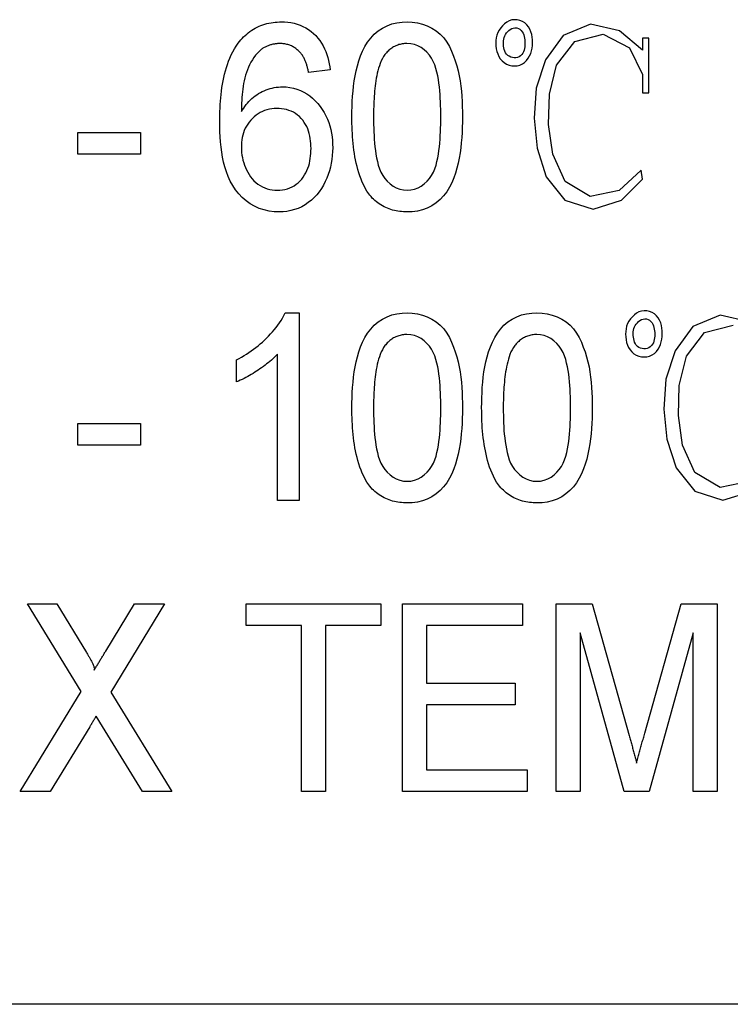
# Model space of a CAD drawing. Header units: millimetres. Extents: x 55 to 3742, y 83 to 332.
# Tile 5 of 14: x 331.12 to 336.81, y 311.63 to 319.5. Entities that reach past the tile are written whole.
import ezdxf

# ---------------------------------------------------------------- set-up
doc = ezdxf.new("R2010")
doc.units = ezdxf.units.MM
doc.layers.add('DETAIL', color=2, linetype='Continuous')

msp = doc.modelspace()

# ---------------------------------------------------------------- linework, layer by layer
at = {"layer": 'DETAIL'}
for p, q in [((336.1601, 319.3565), (336.1085, 319.3565)), ((336.1085, 319.3565), (336.1085, 319.2592)), ((336.1601, 318.9184), (336.1601, 319.3565)), ((333.6106, 319.1008), (333.4375, 319.0816)), ((336.1085, 319.0644), (336.1085, 318.9184)), ((336.1085, 318.9184), (336.1601, 318.9184)), ((331.5913, 318.6008), (332.0913, 318.6008)), ((331.5913, 318.4277), (331.5913, 318.6008)), ((332.0913, 318.6008), (332.0913, 318.4277)), ((332.0913, 318.4277), (331.5913, 318.4277)), ((333.2491, 317.1585), (333.3606, 317.1585)), ((333.3606, 317.1585), (333.3606, 315.6585)), ((333.1875, 315.6585), (333.1875, 316.8274)), ((332.8606, 316.6062), (332.8606, 316.7835)), ((331.5913, 316.2739), (332.0913, 316.2739)), ((331.5913, 316.1008), (331.5913, 316.2739)), ((332.0913, 316.2739), (332.0913, 316.1008)), ((332.0913, 316.1008), (331.5913, 316.1008)), ((333.3606, 315.6585), (333.1875, 315.6585)), ((331.6169, 314.1314), (331.1875, 314.8316)), ((331.1875, 314.8316), (331.4213, 314.8316)), ((331.4213, 314.8316), (331.6598, 314.4421)), ((331.814, 314.4548), (332.0436, 314.8316)), ((332.2836, 314.8316), (331.854, 314.126)), ((332.0436, 314.8316), (332.2836, 314.8316)), ((332.9375, 314.6585), (332.9375, 314.8316)), ((332.9375, 314.8316), (334.0144, 314.8316)), ((334.0144, 314.8316), (334.0144, 314.6585)), ((334.1875, 314.8316), (335.149, 314.8316)), ((334.1875, 313.3316), (334.1875, 314.8316)), ((335.149, 314.8316), (335.149, 314.6585)), ((335.4183, 314.8316), (335.7058, 314.8316)), ((335.4183, 313.3316), (335.4183, 314.8316)), ((335.7058, 314.8316), (336.0027, 313.779)), ((336.1274, 313.797), (336.4195, 314.8316)), ((336.4195, 314.8316), (336.7067, 314.8316)), ((336.7067, 314.8316), (336.7067, 313.3316)), ((333.3798, 314.6585), (332.9375, 314.6585)), ((333.3798, 313.3316), (333.3798, 314.6585)), ((334.0144, 314.6585), (333.5721, 314.6585)), ((333.5721, 314.6585), (333.5721, 313.3316)), ((335.149, 314.6585), (334.3798, 314.6585)), ((334.3798, 314.6585), (334.3798, 314.197)), ((335.9627, 313.3316), (335.6106, 314.6008)), ((335.6106, 314.6008), (335.6106, 313.3316)), ((336.5144, 314.6008), (336.1619, 313.3316)), ((336.5144, 313.3316), (336.5144, 314.6008)), ((331.1298, 313.3316), (331.6169, 314.1314)), ((331.854, 314.126), (332.3413, 313.3316)), ((334.3798, 314.197), (335.0913, 314.197)), ((335.0913, 314.197), (335.0913, 314.0239)), ((335.0913, 314.0239), (334.3798, 314.0239)), ((334.3798, 314.0239), (334.3798, 313.5046)), ((331.789, 313.8508), (331.7374, 313.9346)), ((331.6857, 313.8496), (331.3699, 313.3316)), ((332.1076, 313.3316), (331.789, 313.8508)), ((334.3798, 313.5046), (335.1875, 313.5046)), ((335.1875, 313.5046), (335.1875, 313.3316)), ((331.3699, 313.3316), (331.1298, 313.3316)), ((332.3413, 313.3316), (332.1076, 313.3316)), ((333.5721, 313.3316), (333.3798, 313.3316)), ((335.1875, 313.3316), (334.1875, 313.3316)), ((335.6106, 313.3316), (335.4183, 313.3316)), ((336.1619, 313.3316), (335.9627, 313.3316)), ((336.7067, 313.3316), (336.5144, 313.3316)), ((377.091, 311.6302), (325.7676, 311.6302))]:
    msp.add_line(p, q, dxfattribs=at)
at = {"layer": 'DETAIL', "flags": 128}
for points in [[(332.8735, 319.315), (332.884, 319.3281), (332.8947, 319.3409), (332.9057, 319.3535), (332.9173, 319.3655), (332.9294, 319.3771), (332.9419, 319.3882), (332.9548, 319.3989), (332.9681, 319.409), (332.9818, 319.4185), (332.996, 319.4274), (333.0106, 319.4357), (333.0255, 319.4433), (333.0407, 319.4503), (333.0561, 319.4566), (333.0719, 319.4623), (333.0878, 319.4674), (333.1039, 319.4719), (333.1202, 319.4757), (333.1367, 319.4788), (333.1532, 319.4812), (333.1698, 319.483), (333.1865, 319.4841), (333.2032, 319.4849), (333.2199, 319.4854)], [(333.2199, 319.4854), (333.2452, 319.4847), (333.2705, 319.4829), (333.2956, 319.4794), (333.3204, 319.4744), (333.3448, 319.4677), (333.3688, 319.4595), (333.392, 319.4495), (333.4145, 319.4378), (333.436, 319.4245), (333.4565, 319.4096), (333.4758, 319.3932), (333.4938, 319.3755), (333.5107, 319.3566), (333.5263, 319.3366), (333.5404, 319.3156), (333.5532, 319.2938), (333.5647, 319.2712), (333.5747, 319.248), (333.5835, 319.2242), (333.5911, 319.2001), (333.5976, 319.1756), (333.6028, 319.1508), (333.607, 319.1259), (333.6106, 319.1008)], [(333.7836, 318.7252), (333.7841, 318.7665), (333.785, 318.8078), (333.7865, 318.849), (333.7891, 318.8903), (333.7925, 318.9314), (333.7969, 318.9725), (333.8024, 319.0134), (333.8093, 319.0541), (333.8175, 319.0946), (333.8274, 319.1347), (333.8393, 319.1742), (333.8531, 319.2131), (333.8692, 319.2511), (333.888, 319.2879), (333.9096, 319.3231), (333.9342, 319.3562), (333.9622, 319.3866), (333.9935, 319.4135), (334.0278, 319.4365), (334.0647, 319.455), (334.1036, 319.4688), (334.1438, 319.4784), (334.1847, 319.4839), (334.2259, 319.4854)], [(334.2259, 319.4854), (334.2672, 319.4835), (334.3081, 319.4781), (334.3483, 319.4683), (334.3872, 319.4544), (334.4243, 319.4363), (334.4591, 319.414), (334.4907, 319.3875), (334.519, 319.3574), (334.5433, 319.324), (334.5639, 319.2882), (334.5815, 319.2509), (334.5972, 319.2126), (334.6109, 319.1737), (334.623, 319.1342), (334.6337, 319.0943), (334.643, 319.0541), (334.65, 319.0134), (334.6558, 318.9725), (334.6601, 318.9314), (334.6633, 318.8903), (334.6657, 318.849), (334.6671, 318.8078), (334.6678, 318.7665), (334.6683, 318.7252)], [(335.1952, 319.1942), (335.2063, 319.2132), (335.2148, 319.2334), (335.2211, 319.2545), (335.2254, 319.276), (335.2281, 319.2977), (335.2293, 319.3197), (335.2289, 319.3416), (335.2267, 319.3634), (335.2227, 319.385), (335.2164, 319.406), (335.2079, 319.4263), (335.197, 319.4453), (335.1832, 319.4624), (335.1667, 319.4769), (335.1479, 319.4881), (335.1275, 319.4962), (335.1062, 319.5013), (335.0843, 319.503), (335.0625, 319.5006), (335.0418, 319.4933), (335.0228, 319.4824), (335.0055, 319.4689), (334.9896, 319.4538), (334.9747, 319.4376)], [(334.9747, 319.4376), (334.9616, 319.42), (334.9513, 319.4007), (334.9439, 319.38), (334.9389, 319.3586), (334.9364, 319.3368), (334.9358, 319.3149), (334.9368, 319.293), (334.9393, 319.2712), (334.9438, 319.2497), (334.9505, 319.2288), (334.9596, 319.2088), (334.9713, 319.1903), (334.9857, 319.1737), (335.0024, 319.1594), (335.021, 319.1478), (335.0414, 319.1396), (335.0628, 319.1348), (335.0847, 319.1332), (335.1066, 319.1347), (335.1279, 319.1401), (335.1478, 319.1493), (335.1658, 319.1618), (335.1817, 319.177), (335.1952, 319.1942)], [(335.1328, 319.2147), (335.1212, 319.2073), (335.1085, 319.2019), (335.0951, 319.1988), (335.0814, 319.1982), (335.0678, 319.2001), (335.0546, 319.2041), (335.0422, 319.2101), (335.0309, 319.218), (335.0213, 319.2278), (335.0136, 319.2392), (335.0077, 319.2517), (335.0034, 319.2648), (335.0003, 319.2781), (334.9981, 319.2917), (334.9969, 319.3054), (334.9965, 319.3192), (334.9972, 319.3329), (334.999, 319.3465), (335.0021, 319.3599), (335.0067, 319.3729), (335.0129, 319.3852), (335.0205, 319.3966), (335.0295, 319.407), (335.0396, 319.4164)], [(335.0396, 319.4164), (335.0505, 319.4248), (335.0624, 319.4317), (335.0753, 319.4365), (335.0889, 319.4386), (335.1027, 319.4375), (335.1158, 319.4333), (335.1278, 319.4266), (335.1383, 319.4177), (335.147, 319.407), (335.1538, 319.3951), (335.1589, 319.3823), (335.1627, 319.369), (335.1653, 319.3555), (335.1672, 319.3419), (335.1683, 319.3282), (335.1688, 319.3145), (335.1685, 319.3008), (335.1674, 319.2871), (335.1654, 319.2735), (335.1622, 319.2601), (335.1577, 319.2471), (335.1514, 319.2348), (335.143, 319.2239), (335.1328, 319.2147)], [(336.1085, 319.2592), (335.9251, 319.4132), (335.6935, 319.4669), (335.4746, 319.3766), (335.3328, 319.1833), (335.258, 318.9552), (335.2417, 318.7152), (335.2654, 318.4757), (335.3397, 318.2472), (335.4887, 318.0601), (335.7139, 317.9878), (335.9401, 318.0587), (336.1089, 318.2284), (336.0983, 318.2988), (335.9234, 318.1363), (335.6917, 318.09), (335.4905, 318.21), (335.3907, 318.4275), (335.3577, 318.6658), (335.3639, 318.9064), (335.4221, 319.1392), (335.567, 319.3282), (335.7955, 319.3873), (336.0042, 319.2777), (336.1085, 319.0644)], [(332.7259, 318.6876), (332.7263, 318.7149), (332.7268, 318.7422), (332.7275, 318.7695), (332.7286, 318.7967), (332.7301, 318.824), (332.732, 318.8512), (332.7343, 318.8784), (332.737, 318.9056), (332.7402, 318.9327), (332.7438, 318.9597), (332.7481, 318.9867), (332.7529, 319.0135), (332.7584, 319.0402), (332.7645, 319.0668), (332.7713, 319.0933), (332.7788, 319.1195), (332.7871, 319.1455), (332.7963, 319.1712), (332.8064, 319.1966), (332.8175, 319.2215), (332.8297, 319.2459), (332.8432, 319.2696), (332.858, 319.2925), (332.8735, 319.315)], [(333.0601, 319.2679), (333.0435, 319.2525), (333.0277, 319.2365), (333.0132, 319.2192), (333, 319.2009), (332.9876, 319.182), (332.9761, 319.1626), (332.9655, 319.1427), (332.9557, 319.1223), (332.9469, 319.1016), (332.939, 319.0804), (332.9322, 319.0589), (332.9262, 319.0372), (332.9211, 319.0152), (332.9167, 318.9931), (332.913, 318.9708), (332.9099, 318.9485), (332.9073, 318.9261), (332.9051, 318.9036), (332.9033, 318.8812), (332.9018, 318.8586), (332.9007, 318.8361), (332.9, 318.8136), (332.8994, 318.791), (332.899, 318.7685)], [(333.2088, 319.3123), (333.2023, 319.3121), (333.1957, 319.3118), (333.1891, 319.3115), (333.1826, 319.311), (333.1761, 319.3104), (333.1696, 319.3096), (333.1631, 319.3086), (333.1567, 319.3074), (333.1502, 319.3061), (333.1439, 319.3045), (333.1375, 319.3029), (333.1312, 319.301), (333.1249, 319.299), (333.1187, 319.2969), (333.1126, 319.2947), (333.1065, 319.2922), (333.1004, 319.2897), (333.0945, 319.2869), (333.0886, 319.284), (333.0828, 319.2809), (333.0771, 319.2778), (333.0714, 319.2745), (333.0657, 319.2712), (333.0601, 319.2679)], [(333.3747, 319.2354), (333.3693, 319.2412), (333.3639, 319.2469), (333.3583, 319.2524), (333.3526, 319.2578), (333.3466, 319.2629), (333.3405, 319.2679), (333.3342, 319.2726), (333.3277, 319.2771), (333.3211, 319.2814), (333.3144, 319.2854), (333.3075, 319.2892), (333.3004, 319.2927), (333.2932, 319.2959), (333.2859, 319.2988), (333.2785, 319.3014), (333.271, 319.3038), (333.2634, 319.3058), (333.2557, 319.3076), (333.248, 319.3091), (333.2402, 319.3103), (333.2324, 319.3112), (333.2246, 319.3118), (333.2167, 319.3121), (333.2088, 319.3123)], [(334.2241, 319.3123), (334.2149, 319.3121), (334.2056, 319.3116), (334.1964, 319.3109), (334.1872, 319.3096), (334.1781, 319.308), (334.1691, 319.3059), (334.1601, 319.3034), (334.1513, 319.3005), (334.1427, 319.2972), (334.1342, 319.2935), (334.1259, 319.2894), (334.1177, 319.285), (334.1098, 319.2802), (334.102, 319.2751), (334.0945, 319.2698), (334.0872, 319.2641), (334.0801, 319.2581), (334.0733, 319.2518), (334.0667, 319.2453), (334.0604, 319.2385), (334.0544, 319.2315), (334.0485, 319.2243), (334.0428, 319.217), (334.0372, 319.2096)], [(334.4952, 318.7258), (334.4949, 318.7558), (334.4945, 318.7858), (334.4938, 318.8157), (334.4927, 318.8457), (334.4911, 318.8756), (334.4892, 318.9055), (334.4869, 318.9354), (334.4838, 318.9652), (334.48, 318.995), (334.4755, 319.0246), (334.4703, 319.0541), (334.4639, 319.0834), (334.4561, 319.1124), (334.4468, 319.1409), (334.4353, 319.1686), (334.4208, 319.1948), (334.4037, 319.2194), (334.3841, 319.2421), (334.3624, 319.2628), (334.338, 319.2803), (334.3117, 319.2946), (334.2835, 319.3046), (334.2541, 319.3105), (334.2241, 319.3123)], [(333.4375, 319.0816), (333.4359, 319.0884), (333.4343, 319.0952), (333.4327, 319.102), (333.431, 319.1088), (333.4293, 319.1155), (333.4276, 319.1223), (333.4257, 319.129), (333.4237, 319.1357), (333.4217, 319.1424), (333.4195, 319.149), (333.4172, 319.1556), (333.4149, 319.1622), (333.4124, 319.1688), (333.4098, 319.1753), (333.4071, 319.1817), (333.4042, 319.1881), (333.4012, 319.1944), (333.398, 319.2006), (333.3946, 319.2067), (333.3909, 319.2126), (333.387, 319.2184), (333.383, 319.2241), (333.3789, 319.2298), (333.3747, 319.2354)], [(334.0372, 319.2096), (334.0274, 319.1914), (334.0182, 319.173), (334.0103, 319.1539), (334.0034, 319.1344), (333.9974, 319.1147), (333.9919, 319.0948), (333.987, 319.0747), (333.9827, 319.0545), (333.9788, 319.0342), (333.9754, 319.0139), (333.9724, 318.9935), (333.9697, 318.973), (333.9674, 318.9525), (333.9654, 318.9319), (333.9636, 318.9114), (333.962, 318.8908), (333.9606, 318.8702), (333.9595, 318.8496), (333.9586, 318.829), (333.9579, 318.8084), (333.9574, 318.7877), (333.9571, 318.7671), (333.9569, 318.7464), (333.9567, 318.7258)], [(332.899, 318.7685), (332.9082, 318.7825), (332.9175, 318.7965), (332.9271, 318.8102), (332.9372, 318.8236), (332.9479, 318.8366), (332.9591, 318.849), (332.9709, 318.861), (332.9832, 318.8724), (332.996, 318.8832), (333.0093, 318.8935), (333.023, 318.9031), (333.0372, 318.9122), (333.0517, 318.9206), (333.0666, 318.9283), (333.0819, 318.9353), (333.0974, 318.9416), (333.1132, 318.9472), (333.1293, 318.9521), (333.1455, 318.9564), (333.1619, 318.9601), (333.1785, 318.9628), (333.1951, 318.9645), (333.2119, 318.9656), (333.2287, 318.9662)], [(333.2287, 318.9662), (333.2579, 318.965), (333.2871, 318.9619), (333.3158, 318.9561), (333.344, 318.9479), (333.3714, 318.9375), (333.3977, 318.9247), (333.4229, 318.9097), (333.447, 318.8929), (333.4696, 318.8743), (333.4908, 318.854), (333.5107, 318.8325), (333.5292, 318.8098), (333.5463, 318.786), (333.5618, 318.7611), (333.5757, 318.7353), (333.5879, 318.7086), (333.5982, 318.6812), (333.607, 318.6532), (333.6144, 318.6249), (333.6202, 318.5961), (333.6246, 318.5671), (333.6276, 318.538), (333.6291, 318.5087), (333.6298, 318.4794)], [(333.1812, 318.7931), (333.1616, 318.7925), (333.1422, 318.7908), (333.1229, 318.7874), (333.1039, 318.7828), (333.0853, 318.7769), (333.0672, 318.7695), (333.0497, 318.7608), (333.033, 318.7507), (333.017, 318.7395), (333.0017, 318.7273), (332.9874, 318.714), (332.974, 318.6998), (332.9615, 318.6848), (332.9501, 318.6689), (332.9398, 318.6523), (332.9307, 318.635), (332.9227, 318.6172), (332.916, 318.5988), (332.9107, 318.58), (332.9063, 318.561), (332.9029, 318.5418), (332.9006, 318.5223), (332.8995, 318.5028), (332.899, 318.4833)], [(333.4567, 318.4734), (333.4562, 318.4933), (333.4553, 318.5132), (333.4535, 318.533), (333.4509, 318.5527), (333.4473, 318.5723), (333.4426, 318.5917), (333.437, 318.6107), (333.4303, 318.6295), (333.4223, 318.6477), (333.4131, 318.6653), (333.4026, 318.6822), (333.391, 318.6984), (333.3782, 318.7137), (333.3642, 318.7279), (333.349, 318.7407), (333.3328, 318.7523), (333.3157, 318.7625), (333.2977, 318.771), (333.2791, 318.7781), (333.26, 318.7838), (333.2406, 318.788), (333.2209, 318.791), (333.2011, 318.7926), (333.1812, 318.7931)], [(333.918, 318.1107), (333.9038, 318.1332), (333.8902, 318.1561), (333.8779, 318.1796), (333.8668, 318.2037), (333.8568, 318.2284), (333.8476, 318.2533), (333.8393, 318.2786), (333.8317, 318.304), (333.8249, 318.3297), (333.8187, 318.3556), (333.8132, 318.3816), (333.8083, 318.4077), (333.8039, 318.4339), (333.8, 318.4602), (333.7966, 318.4865), (333.7937, 318.5129), (333.7912, 318.5394), (333.789, 318.5659), (333.7873, 318.5924), (333.786, 318.6189), (333.785, 318.6455), (333.7844, 318.6721), (333.784, 318.6986), (333.7836, 318.7252)], [(333.9567, 318.7258), (333.957, 318.6959), (333.9573, 318.666), (333.958, 318.6361), (333.9591, 318.6062), (333.9606, 318.5764), (333.9624, 318.5465), (333.9648, 318.5167), (333.9678, 318.487), (333.9715, 318.4573), (333.9759, 318.4278), (333.9811, 318.3983), (333.9874, 318.3691), (333.9952, 318.3402), (334.0045, 318.3118), (334.0158, 318.2841), (334.0302, 318.2579), (334.0476, 318.2335), (334.0672, 318.211), (334.0889, 318.1905), (334.1128, 318.1724), (334.1389, 318.1579), (334.1669, 318.1474), (334.1961, 318.1413), (334.2259, 318.1393)], [(334.2259, 318.1393), (334.2558, 318.1413), (334.285, 318.1474), (334.3129, 318.1582), (334.3391, 318.1725), (334.3631, 318.1903), (334.3847, 318.2111), (334.4042, 318.2337), (334.4216, 318.258), (334.4359, 318.2843), (334.4474, 318.3118), (334.4568, 318.3402), (334.4643, 318.3692), (334.4706, 318.3984), (334.4759, 318.4278), (334.4803, 318.4574), (334.4841, 318.487), (334.4871, 318.5168), (334.4894, 318.5466), (334.4913, 318.5764), (334.4928, 318.6063), (334.4939, 318.6361), (334.4946, 318.666), (334.4949, 318.6959), (334.4952, 318.7258)], [(334.6683, 318.7252), (334.6678, 318.6839), (334.6669, 318.6427), (334.6653, 318.6015), (334.6627, 318.5603), (334.6593, 318.5192), (334.6548, 318.4782), (334.6493, 318.4373), (334.6425, 318.3966), (334.6343, 318.3562), (334.6244, 318.3161), (334.6127, 318.2765), (334.5988, 318.2377), (334.5827, 318.1997), (334.5639, 318.163), (334.5423, 318.1278), (334.5176, 318.0948), (334.4897, 318.0644), (334.4583, 318.0376), (334.4241, 318.0147), (334.3871, 317.9965), (334.3482, 317.9826), (334.3081, 317.9731), (334.2672, 317.9677), (334.2259, 317.9662)], [(333.2013, 317.9662), (333.1607, 317.968), (333.1204, 317.9729), (333.0808, 317.9818), (333.0422, 317.9945), (333.0051, 318.011), (332.9698, 318.0312), (332.9369, 318.0549), (332.9063, 318.0816), (332.8781, 318.1109), (332.8525, 318.1424), (332.8296, 318.176), (332.8102, 318.2116), (332.7936, 318.2487), (332.7793, 318.2867), (332.7671, 318.3255), (332.757, 318.3648), (332.7488, 318.4046), (332.7422, 318.4447), (332.7369, 318.485), (332.7328, 318.5254), (332.7296, 318.5659), (332.7276, 318.6064), (332.7265, 318.647), (332.7259, 318.6876)], [(332.899, 318.4833), (332.8997, 318.4624), (332.9011, 318.4416), (332.9037, 318.4209), (332.9074, 318.4003), (332.912, 318.3799), (332.9177, 318.3598), (332.9244, 318.34), (332.9321, 318.3206), (332.9409, 318.3016), (332.9505, 318.2831), (332.9611, 318.2651), (332.9728, 318.2477), (332.9856, 318.2312), (332.9997, 318.2158), (333.015, 318.2015), (333.0313, 318.1885), (333.0486, 318.1768), (333.0669, 318.1666), (333.0859, 318.158), (333.1056, 318.1509), (333.1258, 318.1456), (333.1464, 318.142), (333.1672, 318.1402), (333.1881, 318.1393)], [(333.1881, 318.1393), (333.2082, 318.1401), (333.2281, 318.142), (333.2479, 318.1456), (333.2674, 318.1506), (333.2863, 318.1574), (333.3045, 318.1658), (333.322, 318.1757), (333.3386, 318.187), (333.3541, 318.1997), (333.3685, 318.2137), (333.3819, 318.2287), (333.3942, 318.2446), (333.4052, 318.2614), (333.4151, 318.2789), (333.4239, 318.2969), (333.4315, 318.3155), (333.4379, 318.3346), (333.4433, 318.3539), (333.4476, 318.3735), (333.451, 318.3933), (333.4535, 318.4133), (333.4553, 318.4333), (333.4563, 318.4533), (333.4567, 318.4734)], [(333.6298, 318.4794), (333.6287, 318.4483), (333.6268, 318.4172), (333.6235, 318.3863), (333.6185, 318.3555), (333.6119, 318.3251), (333.6037, 318.295), (333.594, 318.2654), (333.5827, 318.2364), (333.5701, 318.2079), (333.5559, 318.1802), (333.54, 318.1535), (333.5224, 318.1278), (333.503, 318.1034), (333.482, 318.0805), (333.4592, 318.0592), (333.4348, 318.04), (333.4089, 318.0227), (333.3817, 318.0076), (333.3534, 317.9946), (333.324, 317.9842), (333.294, 317.9761), (333.2634, 317.9704), (333.2324, 317.9671), (333.2013, 317.9662)], [(334.2259, 317.9662), (334.2112, 317.9667), (334.1965, 317.9673), (334.1818, 317.9683), (334.1672, 317.9697), (334.1526, 317.9717), (334.1381, 317.9742), (334.1237, 317.9773), (334.1095, 317.981), (334.0953, 317.9851), (334.0814, 317.9898), (334.0676, 317.995), (334.054, 318.0007), (334.0408, 318.0071), (334.0278, 318.0142), (334.0152, 318.0218), (334.003, 318.0299), (333.991, 318.0385), (333.9794, 318.0475), (333.968, 318.057), (333.9571, 318.0668), (333.9467, 318.0772), (333.9368, 318.0881), (333.9273, 318.0993), (333.918, 318.1107)], [(332.8606, 316.7835), (332.8806, 316.7945), (332.9005, 316.8057), (332.9203, 316.8173), (332.9398, 316.8292), (332.9589, 316.8417), (332.9778, 316.8546), (332.9963, 316.868), (333.0146, 316.8819), (333.0324, 316.8961), (333.05, 316.9108), (333.0672, 316.9258), (333.0841, 316.9413), (333.1006, 316.9571), (333.1167, 316.9733), (333.1325, 316.9899), (333.1478, 317.0069), (333.1626, 317.0243), (333.177, 317.0421), (333.1908, 317.0603), (333.2042, 317.0789), (333.2167, 317.098), (333.2283, 317.1177), (333.2389, 317.138), (333.2491, 317.1585)], [(333.7836, 316.3983), (333.7841, 316.4396), (333.785, 316.4808), (333.7865, 316.5221), (333.7891, 316.5633), (333.7925, 316.6045), (333.7969, 316.6455), (333.8024, 316.6865), (333.8093, 316.7272), (333.8175, 316.7676), (333.8274, 316.8077), (333.8393, 316.8473), (333.8531, 316.8862), (333.8692, 316.9242), (333.888, 316.961), (333.9096, 316.9961), (333.9342, 317.0293), (333.9622, 317.0597), (333.9935, 317.0866), (334.0278, 317.1096), (334.0647, 317.1281), (334.1036, 317.1419), (334.1438, 317.1514), (334.1847, 317.1569), (334.2259, 317.1585)], [(334.2259, 317.1585), (334.2672, 317.1566), (334.3081, 317.1512), (334.3483, 317.1414), (334.3872, 317.1275), (334.4243, 317.1094), (334.4591, 317.0871), (334.4907, 317.0606), (334.519, 317.0305), (334.5433, 316.9971), (334.5639, 316.9613), (334.5815, 316.9239), (334.5972, 316.8857), (334.6109, 316.8468), (334.623, 316.8073), (334.6337, 316.7674), (334.643, 316.7272), (334.65, 316.6865), (334.6558, 316.6456), (334.6601, 316.6045), (334.6633, 316.5633), (334.6657, 316.5221), (334.6671, 316.4809), (334.6678, 316.4396), (334.6683, 316.3983)], [(334.8221, 316.3983), (334.8226, 316.4396), (334.8234, 316.4808), (334.825, 316.5221), (334.8275, 316.5633), (334.831, 316.6045), (334.8354, 316.6455), (334.8408, 316.6865), (334.8478, 316.7272), (334.856, 316.7676), (334.8658, 316.8077), (334.8778, 316.8473), (334.8916, 316.8862), (334.9077, 316.9242), (334.9265, 316.961), (334.9481, 316.9961), (334.9727, 317.0293), (335.0007, 317.0597), (335.032, 317.0866), (335.0663, 317.1096), (335.1032, 317.1281), (335.1421, 317.1419), (335.1822, 317.1514), (335.2232, 317.1569), (335.2644, 317.1585)], [(335.2644, 317.1585), (335.3057, 317.1566), (335.3466, 317.1512), (335.3867, 317.1414), (335.4256, 317.1275), (335.4628, 317.1094), (335.4975, 317.0871), (335.5292, 317.0606), (335.5575, 317.0305), (335.5818, 316.9971), (335.6023, 316.9613), (335.62, 316.9239), (335.6356, 316.8857), (335.6494, 316.8468), (335.6615, 316.8073), (335.6722, 316.7674), (335.6814, 316.7272), (335.6885, 316.6865), (335.6943, 316.6456), (335.6986, 316.6045), (335.7017, 316.5633), (335.7041, 316.5221), (335.7056, 316.4809), (335.7063, 316.4396), (335.7067, 316.3983)], [(336.2337, 316.8673), (336.2447, 316.8863), (336.2533, 316.9065), (336.2595, 316.9275), (336.2639, 316.949), (336.2666, 316.9708), (336.2677, 316.9927), (336.2673, 317.0147), (336.2652, 317.0365), (336.2611, 317.0581), (336.2548, 317.0791), (336.2464, 317.0993), (336.2354, 317.1184), (336.2217, 317.1355), (336.2052, 317.1499), (336.1864, 317.1612), (336.166, 317.1693), (336.1446, 317.1744), (336.1228, 317.1761), (336.101, 317.1736), (336.0803, 317.1664), (336.0612, 317.1555), (336.044, 317.142), (336.0281, 317.1269), (336.0132, 317.1107)], [(336.9635, 317.0863), (336.732, 317.14), (336.513, 317.0497), (336.3713, 316.8563), (336.2965, 316.6283), (336.2802, 316.3882), (336.3039, 316.1487), (336.3782, 315.9203), (336.5271, 315.7332), (336.7523, 315.6609), (336.9786, 315.7317)], [(336.0132, 317.1107), (336.0001, 317.0931), (335.9897, 317.0738), (335.9823, 317.0531), (335.9774, 317.0317), (335.9748, 317.0099), (335.9743, 316.988), (335.9753, 316.966), (335.9778, 316.9442), (335.9823, 316.9228), (335.989, 316.9018), (335.998, 316.8819), (336.0098, 316.8633), (336.0242, 316.8468), (336.0409, 316.8325), (336.0595, 316.8209), (336.0799, 316.8127), (336.1013, 316.8079), (336.1232, 316.8062), (336.145, 316.8078), (336.1663, 316.8132), (336.1862, 316.8224), (336.2043, 316.8349), (336.2202, 316.85), (336.2337, 316.8673)], [(336.1713, 316.8878), (336.1596, 316.8804), (336.147, 316.875), (336.1336, 316.8719), (336.1198, 316.8713), (336.1062, 316.8731), (336.0931, 316.8772), (336.0807, 316.8832), (336.0694, 316.891), (336.0598, 316.9009), (336.052, 316.9123), (336.0462, 316.9248), (336.0419, 316.9378), (336.0387, 316.9512), (336.0366, 316.9648), (336.0353, 316.9785), (336.035, 316.9922), (336.0356, 317.006), (336.0374, 317.0196), (336.0406, 317.033), (336.0452, 317.046), (336.0513, 317.0583), (336.059, 317.0697), (336.068, 317.0801), (336.078, 317.0895)], [(336.078, 317.0895), (336.089, 317.0979), (336.1009, 317.1047), (336.1138, 317.1096), (336.1274, 317.1117), (336.1411, 317.1106), (336.1542, 317.1064), (336.1663, 317.0996), (336.1768, 317.0908), (336.1855, 317.0801), (336.1923, 317.0681), (336.1974, 317.0554), (336.2011, 317.0421), (336.2038, 317.0286), (336.2057, 317.015), (336.2068, 317.0013), (336.2072, 316.9876), (336.2069, 316.9738), (336.2058, 316.9601), (336.2038, 316.9465), (336.2007, 316.9332), (336.1962, 316.9201), (336.1899, 316.9079), (336.1815, 316.897), (336.1713, 316.8878)], [(336.9619, 315.8094), (336.7301, 315.7631), (336.529, 315.883), (336.4292, 316.1006), (336.3962, 316.3388), (336.4023, 316.5794), (336.4606, 316.8123), (336.6054, 317.0012), (336.834, 317.0604)], [(334.2241, 316.9854), (334.2149, 316.9851), (334.2056, 316.9847), (334.1964, 316.9839), (334.1872, 316.9827), (334.1781, 316.981), (334.1691, 316.9789), (334.1601, 316.9764), (334.1513, 316.9736), (334.1427, 316.9703), (334.1342, 316.9665), (334.1259, 316.9625), (334.1177, 316.958), (334.1098, 316.9533), (334.102, 316.9482), (334.0945, 316.9428), (334.0872, 316.9371), (334.0801, 316.9312), (334.0733, 316.9249), (334.0667, 316.9183), (334.0604, 316.9115), (334.0544, 316.9045), (334.0485, 316.8973), (334.0428, 316.89), (334.0372, 316.8827)], [(334.4952, 316.3989), (334.4949, 316.4289), (334.4945, 316.4588), (334.4938, 316.4888), (334.4927, 316.5187), (334.4911, 316.5487), (334.4892, 316.5786), (334.4869, 316.6085), (334.4838, 316.6383), (334.48, 316.6681), (334.4755, 316.6977), (334.4703, 316.7272), (334.4639, 316.7565), (334.4561, 316.7854), (334.4468, 316.814), (334.4353, 316.8417), (334.4208, 316.8679), (334.4037, 316.8925), (334.3841, 316.9152), (334.3624, 316.9359), (334.338, 316.9533), (334.3117, 316.9677), (334.2835, 316.9777), (334.2541, 316.9836), (334.2241, 316.9854)], [(335.2626, 316.9854), (335.2533, 316.9851), (335.2441, 316.9847), (335.2349, 316.9839), (335.2257, 316.9827), (335.2166, 316.981), (335.2075, 316.9789), (335.1986, 316.9764), (335.1898, 316.9736), (335.1811, 316.9703), (335.1727, 316.9665), (335.1643, 316.9625), (335.1562, 316.958), (335.1482, 316.9533), (335.1405, 316.9482), (335.1329, 316.9428), (335.1256, 316.9371), (335.1186, 316.9312), (335.1117, 316.9249), (335.1052, 316.9183), (335.0989, 316.9115), (335.0928, 316.9045), (335.087, 316.8973), (335.0813, 316.89), (335.0757, 316.8827)], [(335.5336, 316.3989), (335.5334, 316.4289), (335.533, 316.4588), (335.5323, 316.4888), (335.5311, 316.5187), (335.5296, 316.5487), (335.5277, 316.5786), (335.5253, 316.6085), (335.5223, 316.6383), (335.5185, 316.6681), (335.514, 316.6977), (335.5087, 316.7272), (335.5023, 316.7565), (335.4945, 316.7854), (335.4853, 316.814), (335.4738, 316.8417), (335.4593, 316.8679), (335.4421, 316.8925), (335.4225, 316.9152), (335.4008, 316.9359), (335.3765, 316.9533), (335.3502, 316.9677), (335.3219, 316.9777), (335.2925, 316.9836), (335.2626, 316.9854)], [(334.0372, 316.8827), (334.0274, 316.8645), (334.0182, 316.846), (334.0103, 316.827), (334.0034, 316.8075), (333.9974, 316.7877), (333.9919, 316.7678), (333.987, 316.7478), (333.9827, 316.7276), (333.9788, 316.7073), (333.9754, 316.687), (333.9724, 316.6665), (333.9697, 316.6461), (333.9674, 316.6256), (333.9654, 316.605), (333.9636, 316.5845), (333.962, 316.5639), (333.9606, 316.5433), (333.9595, 316.5227), (333.9586, 316.5021), (333.9579, 316.4814), (333.9574, 316.4608), (333.9571, 316.4402), (333.9569, 316.4195), (333.9567, 316.3989)], [(335.0757, 316.8827), (335.0658, 316.8645), (335.0567, 316.846), (335.0487, 316.827), (335.0419, 316.8075), (335.0358, 316.7877), (335.0304, 316.7678), (335.0255, 316.7478), (335.0211, 316.7276), (335.0173, 316.7073), (335.0138, 316.687), (335.0108, 316.6665), (335.0082, 316.6461), (335.0059, 316.6256), (335.0038, 316.605), (335.002, 316.5845), (335.0005, 316.5639), (334.9991, 316.5433), (334.998, 316.5227), (334.997, 316.5021), (334.9963, 316.4814), (334.9958, 316.4608), (334.9955, 316.4402), (334.9953, 316.4195), (334.9952, 316.3989)], [(333.1875, 316.8274), (333.1759, 316.8156), (333.1641, 316.8039), (333.1521, 316.7926), (333.1398, 316.7815), (333.1272, 316.7708), (333.1144, 316.7603), (333.1014, 316.75), (333.0883, 316.74), (333.0749, 316.7302), (333.0615, 316.7206), (333.0478, 316.7113), (333.0341, 316.702), (333.0203, 316.693), (333.0063, 316.684), (332.9923, 316.6752), (332.9782, 316.6666), (332.964, 316.6582), (332.9496, 316.65), (332.9351, 316.642), (332.9205, 316.6342), (332.9057, 316.6268), (332.8908, 316.6197), (332.8757, 316.6129), (332.8606, 316.6062)], [(333.918, 315.7838), (333.9038, 315.8063), (333.8902, 315.8291), (333.8779, 315.8527), (333.8668, 315.8768), (333.8568, 315.9015), (333.8476, 315.9264), (333.8393, 315.9516), (333.8317, 315.9771), (333.8249, 316.0028), (333.8187, 316.0286), (333.8132, 316.0546), (333.8083, 316.0808), (333.8039, 316.107), (333.8, 316.1333), (333.7966, 316.1596), (333.7937, 316.186), (333.7912, 316.2125), (333.789, 316.239), (333.7873, 316.2655), (333.786, 316.292), (333.785, 316.3186), (333.7844, 316.3451), (333.784, 316.3717), (333.7836, 316.3983)], [(333.9567, 316.3989), (333.957, 316.369), (333.9573, 316.3391), (333.958, 316.3092), (333.9591, 316.2793), (333.9606, 316.2495), (333.9624, 316.2196), (333.9648, 316.1898), (333.9678, 316.1601), (333.9715, 316.1304), (333.9759, 316.1008), (333.9811, 316.0714), (333.9874, 316.0422), (333.9952, 316.0133), (334.0045, 315.9848), (334.0158, 315.9572), (334.0302, 315.931), (334.0476, 315.9066), (334.0672, 315.884), (334.0889, 315.8635), (334.1128, 315.8455), (334.1389, 315.831), (334.1669, 315.8205), (334.1961, 315.8144), (334.2259, 315.8123)], [(334.2259, 315.8123), (334.2558, 315.8144), (334.285, 315.8205), (334.3129, 315.8313), (334.3391, 315.8456), (334.3631, 315.8634), (334.3847, 315.8841), (334.4042, 315.9067), (334.4216, 315.9311), (334.4359, 315.9573), (334.4474, 315.9849), (334.4568, 316.0133), (334.4643, 316.0422), (334.4706, 316.0715), (334.4759, 316.1009), (334.4803, 316.1305), (334.4841, 316.1601), (334.4871, 316.1899), (334.4894, 316.2197), (334.4913, 316.2495), (334.4928, 316.2793), (334.4939, 316.3092), (334.4946, 316.3391), (334.4949, 316.369), (334.4952, 316.3989)], [(334.6683, 316.3983), (334.6678, 316.357), (334.6669, 316.3158), (334.6653, 316.2745), (334.6627, 316.2334), (334.6593, 316.1923), (334.6548, 316.1512), (334.6493, 316.1104), (334.6425, 316.0697), (334.6343, 316.0292), (334.6244, 315.9892), (334.6127, 315.9496), (334.5988, 315.9108), (334.5827, 315.8728), (334.5639, 315.8361), (334.5423, 315.8009), (334.5176, 315.7679), (334.4897, 315.7375), (334.4583, 315.7107), (334.4241, 315.6878), (334.3871, 315.6695), (334.3482, 315.6557), (334.3081, 315.6462), (334.2672, 315.6408), (334.2259, 315.6393)], [(334.9564, 315.7838), (334.9422, 315.8063), (334.9287, 315.8291), (334.9163, 315.8527), (334.9053, 315.8768), (334.8952, 315.9015), (334.8861, 315.9264), (334.8778, 315.9516), (334.8702, 315.9771), (334.8633, 316.0028), (334.8572, 316.0286), (334.8516, 316.0546), (334.8467, 316.0808), (334.8423, 316.107), (334.8385, 316.1333), (334.8351, 316.1596), (334.8322, 316.186), (334.8296, 316.2125), (334.8275, 316.239), (334.8258, 316.2655), (334.8244, 316.292), (334.8235, 316.3186), (334.8228, 316.3451), (334.8224, 316.3717), (334.8221, 316.3983)], [(334.9952, 316.3989), (334.9954, 316.369), (334.9958, 316.3391), (334.9965, 316.3092), (334.9975, 316.2793), (334.999, 316.2495), (335.0009, 316.2196), (335.0033, 316.1898), (335.0063, 316.1601), (335.01, 316.1304), (335.0144, 316.1008), (335.0196, 316.0714), (335.0259, 316.0422), (335.0337, 316.0133), (335.0429, 315.9848), (335.0542, 315.9572), (335.0687, 315.931), (335.086, 315.9066), (335.1056, 315.884), (335.1274, 315.8635), (335.1512, 315.8455), (335.1773, 315.831), (335.2053, 315.8205), (335.2346, 315.8144), (335.2644, 315.8123)], [(335.2644, 315.8123), (335.2942, 315.8144), (335.3235, 315.8205), (335.3514, 315.8313), (335.3776, 315.8456), (335.4016, 315.8634), (335.4231, 315.8841), (335.4427, 315.9067), (335.46, 315.9311), (335.4744, 315.9573), (335.4859, 315.9849), (335.4952, 316.0133), (335.5028, 316.0422), (335.5091, 316.0715), (335.5143, 316.1009), (335.5188, 316.1305), (335.5225, 316.1601), (335.5255, 316.1899), (335.5279, 316.2197), (335.5298, 316.2495), (335.5313, 316.2793), (335.5324, 316.3092), (335.533, 316.3391), (335.5334, 316.369), (335.5336, 316.3989)], [(335.7067, 316.3983), (335.7062, 316.357), (335.7054, 316.3158), (335.7038, 316.2745), (335.7012, 316.2334), (335.6977, 316.1923), (335.6933, 316.1512), (335.6878, 316.1104), (335.681, 316.0697), (335.6727, 316.0292), (335.6628, 315.9892), (335.6512, 315.9496), (335.6373, 315.9108), (335.6211, 315.8728), (335.6023, 315.8361), (335.5808, 315.8009), (335.5561, 315.7679), (335.5282, 315.7375), (335.4968, 315.7107), (335.4625, 315.6878), (335.4255, 315.6695), (335.3867, 315.6557), (335.3465, 315.6462), (335.3056, 315.6408), (335.2644, 315.6393)], [(334.2259, 315.6393), (334.2112, 315.6397), (334.1965, 315.6404), (334.1818, 315.6414), (334.1672, 315.6428), (334.1526, 315.6447), (334.1381, 315.6473), (334.1237, 315.6504), (334.1095, 315.654), (334.0953, 315.6582), (334.0814, 315.6629), (334.0676, 315.6681), (334.054, 315.6738), (334.0408, 315.6802), (334.0278, 315.6872), (334.0152, 315.6949), (334.003, 315.703), (333.991, 315.7116), (333.9794, 315.7206), (333.968, 315.73), (333.9571, 315.7399), (333.9467, 315.7503), (333.9368, 315.7611), (333.9273, 315.7724), (333.918, 315.7838)], [(335.2644, 315.6393), (335.2497, 315.6397), (335.235, 315.6404), (335.2203, 315.6414), (335.2057, 315.6428), (335.1911, 315.6447), (335.1766, 315.6473), (335.1622, 315.6504), (335.1479, 315.654), (335.1338, 315.6582), (335.1198, 315.6629), (335.106, 315.6681), (335.0925, 315.6738), (335.0792, 315.6802), (335.0663, 315.6872), (335.0537, 315.6949), (335.0414, 315.703), (335.0295, 315.7116), (335.0178, 315.7206), (335.0065, 315.73), (334.9956, 315.7399), (334.9851, 315.7503), (334.9752, 315.7611), (334.9657, 315.7724), (334.9564, 315.7838)], [(331.6598, 314.4421), (331.6632, 314.4366), (331.6665, 314.4311), (331.6699, 314.4255), (331.6732, 314.42), (331.6765, 314.4144), (331.6797, 314.4088), (331.683, 314.4032), (331.6862, 314.3976), (331.6894, 314.392), (331.6925, 314.3863), (331.6957, 314.3807), (331.6987, 314.375), (331.7017, 314.3692), (331.7045, 314.3634), (331.7072, 314.3576), (331.7099, 314.3517), (331.7125, 314.3457), (331.7151, 314.3398), (331.7175, 314.3338), (331.7196, 314.3277), (331.7214, 314.3215), (331.7227, 314.3151), (331.7229, 314.3087), (331.7211, 314.3024)], [(331.7211, 314.3024), (331.725, 314.3088), (331.7288, 314.3152), (331.7326, 314.3216), (331.7364, 314.3279), (331.7403, 314.3343), (331.7442, 314.3406), (331.7481, 314.3469), (331.752, 314.3533), (331.7559, 314.3596), (331.7598, 314.3659), (331.7637, 314.3722), (331.7676, 314.3786), (331.7715, 314.3849), (331.7753, 314.3913), (331.7792, 314.3976), (331.783, 314.404), (331.7869, 314.4103), (331.7908, 314.4167), (331.7946, 314.423), (331.7985, 314.4294), (331.8024, 314.4357), (331.8062, 314.4421), (331.8101, 314.4484), (331.814, 314.4548)], [(331.7374, 313.9346), (331.7352, 313.9311), (331.733, 313.9276), (331.7309, 313.924), (331.7287, 313.9205), (331.7265, 313.917), (331.7244, 313.9134), (331.7222, 313.9099), (331.7201, 313.9063), (331.7179, 313.9028), (331.7158, 313.8992), (331.7136, 313.8957), (331.7115, 313.8921), (331.7093, 313.8886), (331.7072, 313.885), (331.705, 313.8815), (331.7029, 313.878), (331.7007, 313.8744), (331.6986, 313.8709), (331.6964, 313.8673), (331.6943, 313.8638), (331.6921, 313.8602), (331.69, 313.8567), (331.6878, 313.8531), (331.6857, 313.8496)], [(336.0027, 313.779), (336.0053, 313.7698), (336.0078, 313.7607), (336.0103, 313.7515), (336.0129, 313.7423), (336.0153, 313.7331), (336.0178, 313.724), (336.0203, 313.7148), (336.0228, 313.7056), (336.0254, 313.6965), (336.028, 313.6873), (336.0305, 313.6782), (336.0331, 313.669), (336.0356, 313.6598), (336.0381, 313.6506), (336.0405, 313.6414), (336.0429, 313.6322), (336.0453, 313.623), (336.0478, 313.6139), (336.0504, 313.6047), (336.0528, 313.5955), (336.0553, 313.5863), (336.0577, 313.5771), (336.0601, 313.5679), (336.0625, 313.5587)], [(336.0625, 313.5587), (336.065, 313.5687), (336.0675, 313.5787), (336.0701, 313.5887), (336.0727, 313.5986), (336.0754, 313.6085), (336.0782, 313.6184), (336.0809, 313.6284), (336.0835, 313.6383), (336.0861, 313.6483), (336.0888, 313.6582), (336.0915, 313.6681), (336.0943, 313.678), (336.0971, 313.6879), (336.0999, 313.6979), (336.1026, 313.7078), (336.1052, 313.7177), (336.1079, 313.7277), (336.1106, 313.7376), (336.1134, 313.7475), (336.1162, 313.7574), (336.119, 313.7673), (336.1218, 313.7772), (336.1246, 313.7871), (336.1274, 313.797)]]:
    msp.add_lwpolyline(points, dxfattribs=at)

doc.saveas('drawing.dxf')
